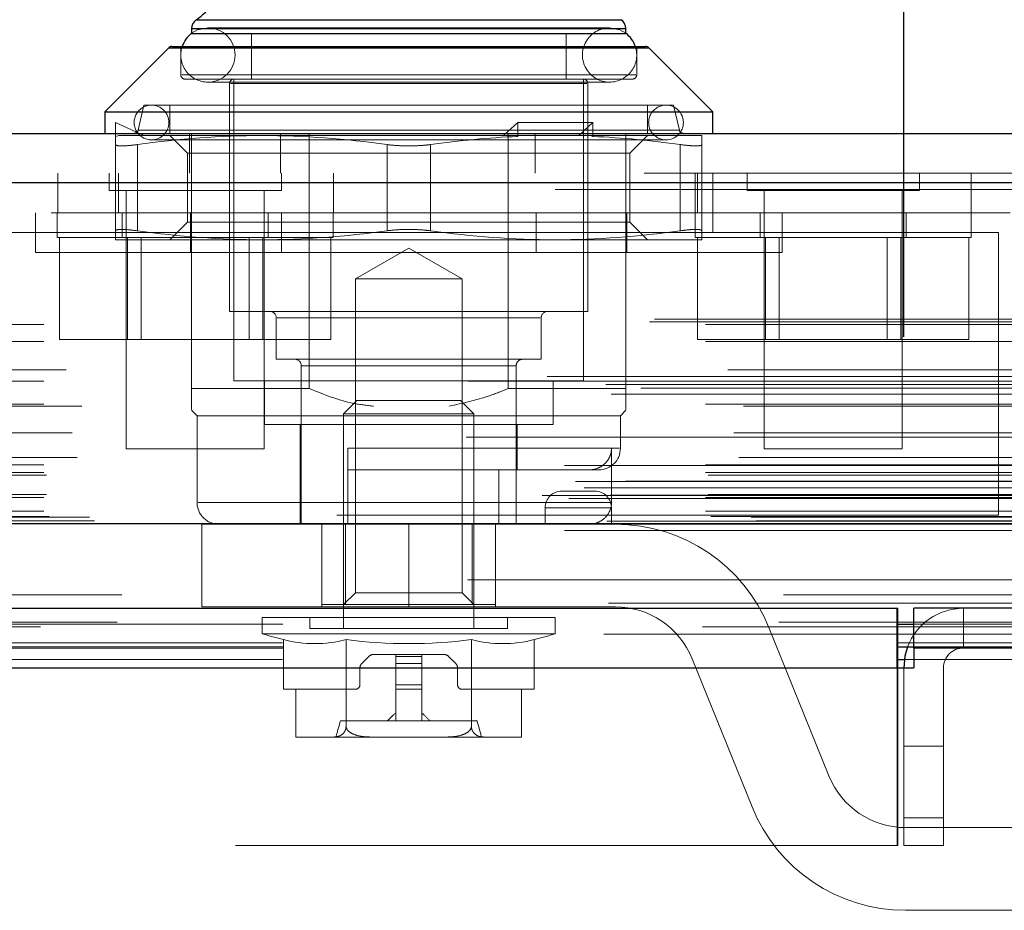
# Model space of a CAD drawing. Header units: inches. Extents: x 0.2 to 10.7, y 0.2 to 7.9.
# Tile 15 of 105: x 4.794 to 4.942, y 2.107 to 2.242. Entities that reach past the tile are written whole.
import ezdxf

# ---------------------------------------------------------------- set-up
doc = ezdxf.new("R2010")
doc.units = ezdxf.units.IN
doc.header["$MEASUREMENT"] = 0
doc.linetypes.add('HIDDEN', pattern=[0.07500000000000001, 0.05, -0.025])
doc.layers.add('DIMENSIONS', color=140, linetype='Continuous')
doc.styles.add('SLDTEXTSTYLE0', font='TXT', dxfattribs={"width": 0.7})
doc.dimstyles.new('SLDDIMSTYLE0', dxfattribs={"dimtxt": 0.0849609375, "dimasz": 0.13, "dimexe": 0, "dimexo": 0.0625, "dimgap": 0.021240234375, "dimtad": 0, "dimtih": 1, "dimtoh": 1, "dimlfac": 12, "dimrnd": 1e-09, "dimzin": 12, "dimdsep": 46, "dimtxsty": 'SLDTEXTSTYLE0', "dimsah": 1, "dimcen": 0.09, "dimadec": 0, "dimazin": 3, "dimtfac": 1, "dimtofl": 0, "dimtmove": 0, "dimatfit": 3, "dimfxl": 0, "dimfrac": 2, "dimtolj": 1, "dimtzin": 12, "dimarcsym": 0})

# ---------------------------------------------------------------- blocks, each defined once
blk = doc.blocks.new('_D_25')
at = {"layer": 'DIMENSIONS'}
for p, q in [((3.132390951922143, 2.194025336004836), (3.132390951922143, 2.571547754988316)), ((4.927224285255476, 2.194025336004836), (4.927224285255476, 2.571547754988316)), ((3.132390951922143, 2.446547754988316), (3.770464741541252, 2.446547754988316)), ((3.88559124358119, 2.446547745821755), (3.857061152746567, 2.446547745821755)), ((3.857061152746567, 2.446547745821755), (3.857061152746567, 2.311516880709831)), ((4.208739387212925, 2.446547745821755), (4.237269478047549, 2.446547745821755)), ((4.237269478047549, 2.446547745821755), (4.237269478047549, 2.311516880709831)), ((4.927224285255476, 2.446547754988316), (4.323865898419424, 2.446547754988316)), ((3.857061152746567, 2.311516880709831), (3.88559124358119, 2.311516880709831)), ((4.237269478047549, 2.311516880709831), (4.208739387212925, 2.311516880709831))]:
    blk.add_line(p, q, dxfattribs=at)
for points in [[(3.132390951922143, 2.446547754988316), (3.262390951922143, 2.426547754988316), (3.262390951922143, 2.466547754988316)], [(4.927224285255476, 2.446547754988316), (4.797224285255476, 2.466547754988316), (4.797224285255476, 2.426547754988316)]]:
    blk.add_solid(points, dxfattribs=at)
at = {"layer": 'DIMENSIONS', "char_height": 0.08333333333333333, "attachment_point": 1, "style": 'SLDTEXTSTYLE0'}
for s, insert in [('21.54', (3.885591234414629, 2.572990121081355)), ('547.1', (3.88559124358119, 2.418939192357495))]:
    blk.add_mtext(s, dxfattribs=dict(at, insert=insert))

msp = doc.modelspace()

# ---------------------------------------------------------------- linework, layer by layer
at = {"color": 7, "linetype": 'Continuous', "lineweight": 25}
for p, q in [((4.82030402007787, 2.241965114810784), (4.852409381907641, 2.241965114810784)), ((4.852409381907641, 2.241965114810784), (4.884514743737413, 2.241965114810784)), ((4.81960098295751, 2.240618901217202), (4.81960098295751, 2.239907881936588)), ((4.81960098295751, 2.240618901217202), (4.852409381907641, 2.240618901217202)), ((4.81960098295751, 2.239878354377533), (4.852409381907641, 2.239878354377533)), ((4.852409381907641, 2.240618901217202), (4.885217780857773, 2.240618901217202)), ((4.852409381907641, 2.239878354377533), (4.885217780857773, 2.239878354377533)), ((4.885217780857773, 2.239907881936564), (4.885217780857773, 2.240618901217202)), ((4.816127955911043, 2.237717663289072), (4.806477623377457, 2.228067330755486)), ((4.816127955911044, 2.237717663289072), (4.852409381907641, 2.237717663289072)), ((4.816591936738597, 2.237909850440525), (4.852409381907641, 2.237909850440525)), ((4.852409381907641, 2.237909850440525), (4.888226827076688, 2.237909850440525)), ((4.852409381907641, 2.237717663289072), (4.88869080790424, 2.237717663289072)), ((4.898341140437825, 2.228067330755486), (4.88869080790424, 2.237717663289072)), ((4.806477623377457, 2.228067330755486), (4.806477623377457, 2.224786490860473)), ((4.806477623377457, 2.228067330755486), (4.852409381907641, 2.228067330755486)), ((4.852409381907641, 2.228067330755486), (4.898341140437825, 2.228067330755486)), ((4.898341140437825, 2.224786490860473), (4.898341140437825, 2.228067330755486)), ((3.087971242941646, 2.224786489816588), (4.971603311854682, 2.224786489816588)), ((3.08502609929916, 2.21734932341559), (4.974548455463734, 2.217349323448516)), ((3.075941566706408, 2.16582837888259), (4.983632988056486, 2.16582837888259)), ((3.133383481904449, 2.15302533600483), (4.92623175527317, 2.15302533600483)), ((4.92623175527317, 2.144025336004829), (4.92623175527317, 2.15302533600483)), ((4.928724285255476, 2.147025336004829), (4.928724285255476, 2.15302533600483)), ((5.001731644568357, 2.15302533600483), (4.928724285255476, 2.15302533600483)), ((4.92623175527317, 2.150643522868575), (4.928724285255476, 2.150643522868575)), ((4.92623175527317, 2.147207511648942), (4.928724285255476, 2.147207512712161)), ((4.926307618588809, 2.144025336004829), (4.926307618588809, 2.147222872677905)), ((4.928731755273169, 2.147025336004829), (4.928724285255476, 2.147025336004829)), ((4.928731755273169, 2.147025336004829), (4.928731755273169, 2.144025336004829)), ((5.001734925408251, 2.147025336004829), (4.928731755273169, 2.147025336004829)), ((4.926307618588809, 2.145293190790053), (4.927314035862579, 2.145293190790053)), ((3.133383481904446, 2.144025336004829), (4.92623175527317, 2.144025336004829)), ((4.92623175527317, 2.144025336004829), (4.928731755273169, 2.144025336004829))]:
    msp.add_line(p, q, dxfattribs=at)
at = {"color": 7, "linetype": 'HIDDEN', "lineweight": 18}
for p, q in [((4.884514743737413, 2.241965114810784), (4.82030402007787, 2.241965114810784)), ((4.82034038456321, 2.241965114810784), (4.884478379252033, 2.241965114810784)), ((4.885217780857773, 2.240618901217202), (4.81960098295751, 2.240618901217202)), ((4.81960098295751, 2.239907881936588), (4.81960098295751, 2.239878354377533)), ((4.81963814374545, 2.240618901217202), (4.885180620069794, 2.240618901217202)), ((4.882757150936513, 2.240728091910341), (4.82206161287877, 2.240728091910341)), ((4.828623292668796, 2.239878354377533), (4.828623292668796, 2.232988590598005)), ((4.876195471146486, 2.232988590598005), (4.876195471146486, 2.239878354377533)), ((4.885217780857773, 2.239878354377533), (4.885217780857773, 2.239907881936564)), ((4.88869080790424, 2.237717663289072), (4.816127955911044, 2.237717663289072)), ((4.816164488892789, 2.237717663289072), (4.888654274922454, 2.237717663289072)), ((4.817960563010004, 2.237909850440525), (4.817960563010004, 2.233644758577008)), ((4.886858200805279, 2.233644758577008), (4.886858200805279, 2.237909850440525)), ((4.818107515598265, 2.233644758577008), (4.886711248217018, 2.233644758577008)), ((4.818107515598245, 2.233644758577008), (4.886711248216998, 2.233644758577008)), ((4.818616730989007, 2.232988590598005), (4.852409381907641, 2.232988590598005)), ((4.82206161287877, 2.232525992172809), (4.882757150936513, 2.232525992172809)), ((4.825342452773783, 2.232332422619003), (4.825342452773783, 2.197883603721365)), ((4.825490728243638, 2.232332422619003), (4.879328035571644, 2.232332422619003)), ((4.825490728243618, 2.232332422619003), (4.879328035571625, 2.232332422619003)), ((4.825998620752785, 2.232988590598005), (4.825998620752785, 2.187384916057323)), ((4.852409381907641, 2.232988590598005), (4.886202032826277, 2.232988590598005)), ((4.878820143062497, 2.187384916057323), (4.878820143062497, 2.232988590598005)), ((4.8794763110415, 2.197883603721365), (4.8794763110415, 2.232332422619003)), ((4.812383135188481, 2.22905158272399), (4.811515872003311, 2.225295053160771)), ((4.812383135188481, 2.22905158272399), (4.852409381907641, 2.22905158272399)), ((4.816320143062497, 2.22905158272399), (4.816320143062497, 2.224786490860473)), ((4.852409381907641, 2.22905158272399), (4.892435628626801, 2.22905158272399)), ((4.888498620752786, 2.224786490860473), (4.888498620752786, 2.22905158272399)), ((4.893302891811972, 2.225295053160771), (4.892435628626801, 2.22905158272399)), ((4.808118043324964, 2.226426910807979), (4.812382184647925, 2.224458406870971)), ((4.808118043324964, 2.224328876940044), (4.808118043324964, 2.226426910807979)), ((4.868872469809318, 2.226426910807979), (4.866740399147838, 2.224458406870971)), ((4.868872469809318, 2.224328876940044), (4.868872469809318, 2.226426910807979)), ((4.880237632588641, 2.226426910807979), (4.868872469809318, 2.226426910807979)), ((4.880237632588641, 2.226426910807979), (4.878105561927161, 2.224458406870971)), ((4.880237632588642, 2.224328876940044), (4.880237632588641, 2.226426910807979)), ((4.811552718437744, 2.225295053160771), (4.89326604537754, 2.225295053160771)), ((4.811552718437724, 2.225295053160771), (4.893266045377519, 2.225295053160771)), ((4.819301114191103, 2.218786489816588), (4.819301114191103, 2.224786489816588)), ((4.81960098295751, 2.186236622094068), (4.81960098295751, 2.224786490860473)), ((4.833009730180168, 2.218786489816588), (4.833009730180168, 2.224786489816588)), ((4.837374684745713, 2.186236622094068), (4.837374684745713, 2.224786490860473)), ((4.86744407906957, 2.186236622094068), (4.86744407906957, 2.224786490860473)), ((4.871509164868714, 2.218786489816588), (4.871509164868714, 2.224786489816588)), ((4.885217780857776, 2.218786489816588), (4.885217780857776, 2.224786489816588)), ((4.808118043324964, 2.224328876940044), (4.808606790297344, 2.224458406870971)), ((4.808118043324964, 2.223100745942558), (4.808118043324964, 2.210068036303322)), ((4.808606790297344, 2.224458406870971), (4.830263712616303, 2.224458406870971)), ((4.811398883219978, 2.223100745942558), (4.811398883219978, 2.210068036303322)), ((4.811398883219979, 2.223100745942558), (4.811398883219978, 2.210068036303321)), ((4.811398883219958, 2.223100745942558), (4.811398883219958, 2.210068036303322)), ((4.811398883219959, 2.223100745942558), (4.811398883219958, 2.210068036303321)), ((4.813531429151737, 2.223802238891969), (4.891287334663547, 2.223802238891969)), ((4.816320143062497, 2.224458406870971), (4.818984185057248, 2.221794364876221)), ((4.830263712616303, 2.224458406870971), (4.868628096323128, 2.224458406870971)), ((4.849128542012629, 2.223100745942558), (4.849128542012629, 2.210068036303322)), ((4.849128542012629, 2.223100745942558), (4.849128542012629, 2.210068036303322)), ((4.849128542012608, 2.223100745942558), (4.849128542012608, 2.210068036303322)), ((4.849128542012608, 2.223100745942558), (4.849128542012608, 2.210068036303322)), ((4.855690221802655, 2.223100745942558), (4.855690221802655, 2.210068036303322)), ((4.855690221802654, 2.223100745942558), (4.855690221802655, 2.210068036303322)), ((4.855690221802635, 2.223100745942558), (4.855690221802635, 2.210068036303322)), ((4.855690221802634, 2.223100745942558), (4.855690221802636, 2.210068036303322)), ((4.868872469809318, 2.224328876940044), (4.868628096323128, 2.224458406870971)), ((4.878105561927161, 2.224458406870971), (4.868628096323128, 2.224458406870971)), ((4.879993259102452, 2.224458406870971), (4.878105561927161, 2.224458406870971)), ((4.880237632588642, 2.224328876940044), (4.879993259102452, 2.224458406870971)), ((4.879993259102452, 2.224458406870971), (4.896700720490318, 2.224458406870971)), ((4.885834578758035, 2.221794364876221), (4.888498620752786, 2.224458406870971)), ((4.893419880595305, 2.223100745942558), (4.893419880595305, 2.210068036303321)), ((4.893419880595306, 2.223100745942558), (4.893419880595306, 2.210068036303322)), ((4.893419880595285, 2.223100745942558), (4.893419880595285, 2.210068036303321)), ((4.893419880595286, 2.223100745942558), (4.893419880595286, 2.210068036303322)), ((4.896700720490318, 2.223100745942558), (4.896700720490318, 2.210068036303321)), ((4.818984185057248, 2.22179436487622), (4.885834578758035, 2.22179436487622)), ((4.818984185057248, 2.22179436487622), (4.818984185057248, 2.211374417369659)), ((4.885834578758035, 2.211374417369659), (4.885834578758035, 2.22179436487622)), ((3.087971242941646, 2.218786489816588), (4.971603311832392, 2.218786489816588)), ((4.799356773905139, 2.218786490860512), (4.799356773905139, 2.212786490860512)), ((4.807113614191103, 2.218786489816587), (4.807113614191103, 2.216182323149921)), ((4.808551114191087, 2.218786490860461), (4.808551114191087, 2.212786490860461)), ((4.83315528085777, 2.216182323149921), (4.83315528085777, 2.218786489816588)), ((4.841023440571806, 2.212786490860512), (4.841023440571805, 2.218786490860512)), ((4.885217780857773, 2.186236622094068), (4.885217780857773, 2.218786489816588)), ((4.895717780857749, 2.218786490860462), (4.895717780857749, 2.212786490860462)), ((4.896051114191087, 2.212786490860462), (4.896051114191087, 2.218786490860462)), ((4.898356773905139, 2.209786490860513), (4.898356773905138, 2.218786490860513)), ((4.903530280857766, 2.218786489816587), (4.903530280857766, 2.216182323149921)), ((4.929571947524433, 2.216182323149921), (4.929571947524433, 2.218786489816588)), ((4.937384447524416, 2.212786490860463), (4.937384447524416, 2.218786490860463)), ((4.974548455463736, 2.21734932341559), (3.085026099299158, 2.217349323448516)), ((3.08502609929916, 2.216307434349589), (4.974548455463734, 2.216307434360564)), ((4.974548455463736, 2.216307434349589), (3.085026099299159, 2.216307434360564)), ((4.807113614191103, 2.216182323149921), (4.83315528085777, 2.216182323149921)), ((4.80971778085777, 2.216182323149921), (4.80971778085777, 2.177119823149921)), ((4.830551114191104, 2.177119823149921), (4.830551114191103, 2.216182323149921)), ((4.903530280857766, 2.216182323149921), (4.929571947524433, 2.216182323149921)), ((4.906134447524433, 2.216182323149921), (4.906134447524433, 2.177119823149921)), ((4.926967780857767, 2.177119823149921), (4.926967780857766, 2.216182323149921)), ((4.898356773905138, 2.212786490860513), (3.161273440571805, 2.212786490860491)), ((4.795992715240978, 2.212786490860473), (4.795992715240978, 2.206786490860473)), ((4.799301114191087, 2.212786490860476), (4.799301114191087, 2.209036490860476)), ((4.809092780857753, 2.212786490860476), (4.809092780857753, 2.209036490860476)), ((4.819451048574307, 2.206786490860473), (4.819451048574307, 2.212786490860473)), ((4.831176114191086, 2.209036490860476), (4.831176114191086, 2.212786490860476)), ((4.833159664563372, 2.206786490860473), (4.833159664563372, 2.212786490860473)), ((4.840967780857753, 2.209036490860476), (4.840967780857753, 2.212786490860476)), ((4.871659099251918, 2.206786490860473), (4.871659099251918, 2.212786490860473)), ((4.885367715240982, 2.206786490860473), (4.885367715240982, 2.212786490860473)), ((4.895717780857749, 2.212786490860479), (4.89571778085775, 2.209036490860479)), ((4.94330111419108, 2.212786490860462), (4.898356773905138, 2.212786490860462)), ((4.905509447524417, 2.212786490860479), (4.905509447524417, 2.209036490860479)), ((4.908826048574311, 2.206786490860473), (4.908826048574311, 2.212786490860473)), ((4.92759278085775, 2.209036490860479), (4.92759278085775, 2.212786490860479)), ((4.937384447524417, 2.209036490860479), (4.937384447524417, 2.212786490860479)), ((4.818984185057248, 2.211374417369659), (4.816320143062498, 2.208710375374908)), ((4.818984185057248, 2.211374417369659), (4.885834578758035, 2.211374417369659)), ((4.888498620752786, 2.208710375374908), (4.885834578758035, 2.211374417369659)), ((3.161273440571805, 2.209786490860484), (4.898356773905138, 2.209786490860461)), ((3.161273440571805, 2.209786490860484), (4.898356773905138, 2.209786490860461)), ((4.898356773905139, 2.209786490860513), (3.161273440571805, 2.209786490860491)), ((4.898356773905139, 2.209786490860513), (3.161273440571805, 2.209786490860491)), ((4.941523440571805, 2.209786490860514), (4.898356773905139, 2.209786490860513)), ((4.941523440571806, 2.167119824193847), (4.941523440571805, 2.209786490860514)), ((4.799301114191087, 2.209036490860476), (4.840967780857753, 2.209036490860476)), ((4.799638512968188, 2.209036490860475), (4.799638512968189, 2.193619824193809)), ((4.808118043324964, 2.208710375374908), (4.830263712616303, 2.208710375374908)), ((4.809886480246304, 2.209036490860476), (4.809886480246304, 2.193619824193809)), ((4.81197194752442, 2.209036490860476), (4.81197194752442, 2.193619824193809)), ((4.82829694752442, 2.193619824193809), (4.82829694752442, 2.209036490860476)), ((4.830263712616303, 2.208710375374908), (4.874555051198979, 2.208710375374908)), ((4.830382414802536, 2.209036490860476), (4.830382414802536, 2.193619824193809)), ((4.840630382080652, 2.209036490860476), (4.840630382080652, 2.193619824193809)), ((4.874555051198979, 2.208710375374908), (4.896700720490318, 2.208710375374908)), ((4.895717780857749, 2.209036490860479), (4.937384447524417, 2.209036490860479)), ((4.896055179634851, 2.209036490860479), (4.896055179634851, 2.193619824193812)), ((4.906303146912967, 2.209036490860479), (4.906303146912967, 2.193619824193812)), ((4.908388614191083, 2.209036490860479), (4.908388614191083, 2.193619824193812)), ((4.924713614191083, 2.193619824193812), (4.924713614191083, 2.209036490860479)), ((4.926799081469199, 2.209036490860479), (4.926799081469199, 2.193619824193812)), ((4.937047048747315, 2.209036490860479), (4.937047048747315, 2.193619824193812)), ((4.852409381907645, 2.206786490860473), (4.795992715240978, 2.206786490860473)), ((4.852409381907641, 2.207458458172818), (4.844343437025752, 2.20280158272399)), ((4.860475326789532, 2.20280158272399), (4.852409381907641, 2.207458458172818)), ((4.908826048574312, 2.206786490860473), (4.852409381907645, 2.206786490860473)), ((4.844343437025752, 2.20280158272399), (4.852409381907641, 2.20280158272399)), ((4.844343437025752, 2.20280158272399), (4.844343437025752, 2.155368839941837)), ((4.852409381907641, 2.20280158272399), (4.860475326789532, 2.20280158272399)), ((4.860475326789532, 2.155368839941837), (4.860475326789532, 2.20280158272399)), ((4.825342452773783, 2.197883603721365), (4.852409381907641, 2.197883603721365)), ((4.852409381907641, 2.197883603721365), (4.8794763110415, 2.197883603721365)), ((3.088802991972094, 2.196298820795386), (4.970771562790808, 2.19629882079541)), ((3.089533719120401, 2.196731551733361), (4.970040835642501, 2.196731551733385)), ((4.832396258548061, 2.196899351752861), (4.832396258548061, 2.190665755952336)), ((4.832542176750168, 2.196899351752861), (4.872276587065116, 2.196899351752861)), ((4.832542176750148, 2.196899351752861), (4.872276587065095, 2.196899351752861)), ((4.872422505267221, 2.190665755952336), (4.872422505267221, 2.196899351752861)), ((3.097250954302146, 2.195898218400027), (4.962323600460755, 2.195898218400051)), ((3.097250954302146, 2.195898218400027), (4.962323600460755, 2.195898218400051)), ((3.097250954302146, 2.193365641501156), (4.962323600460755, 2.19336564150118)), ((4.799638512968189, 2.193619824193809), (4.809886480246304, 2.193619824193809)), ((4.809886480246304, 2.193619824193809), (4.830382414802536, 2.193619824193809)), ((4.830382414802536, 2.193619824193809), (4.840630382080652, 2.193619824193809)), ((4.896055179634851, 2.193619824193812), (4.906303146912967, 2.193619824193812)), ((4.906303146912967, 2.193619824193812), (4.926799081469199, 2.193619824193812)), ((4.926799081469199, 2.193619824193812), (4.937047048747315, 2.193619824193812)), ((4.832396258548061, 2.190665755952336), (4.852409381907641, 2.190665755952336)), ((4.852409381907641, 2.190665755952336), (4.872422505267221, 2.190665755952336)), ((3.100616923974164, 2.189057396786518), (4.95895763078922, 2.189057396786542)), ((4.836169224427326, 2.189681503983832), (4.836169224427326, 2.165731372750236)), ((4.836207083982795, 2.189681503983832), (4.868611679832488, 2.189681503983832)), ((4.836207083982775, 2.189681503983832), (4.868611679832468, 2.189681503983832)), ((4.868649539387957, 2.165731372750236), (4.868649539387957, 2.189681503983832)), ((4.973340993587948, 2.188034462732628), (3.086246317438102, 2.188034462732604)), ((3.097250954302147, 2.18733079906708), (4.962323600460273, 2.187330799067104)), ((4.961391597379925, 2.187337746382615), (3.098180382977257, 2.18733774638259)), ((4.825998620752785, 2.187384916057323), (4.852409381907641, 2.187384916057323)), ((4.830591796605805, 2.187384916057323), (4.830591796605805, 2.180823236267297)), ((4.852409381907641, 2.187384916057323), (4.878820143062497, 2.187384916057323)), ((4.874226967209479, 2.180823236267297), (4.874226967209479, 2.187384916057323)), ((3.082198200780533, 2.186866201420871), (4.977376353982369, 2.186866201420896)), ((3.087500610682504, 2.186281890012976), (4.972073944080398, 2.186281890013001)), ((4.81960098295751, 2.186236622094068), (4.837374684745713, 2.186236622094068)), ((4.86744407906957, 2.186236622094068), (4.885217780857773, 2.186236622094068)), ((3.08297951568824, 2.185407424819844), (4.97658776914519, 2.185407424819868)), ((4.844579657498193, 2.184432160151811), (4.842566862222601, 2.182419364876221)), ((4.844579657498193, 2.184432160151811), (4.852409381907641, 2.184432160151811)), ((4.852409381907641, 2.184432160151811), (4.860239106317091, 2.184432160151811)), ((4.862251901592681, 2.182419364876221), (4.860239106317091, 2.184432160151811)), ((3.097250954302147, 2.183885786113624), (4.962323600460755, 2.183885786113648)), ((3.103015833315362, 2.183567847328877), (4.956550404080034, 2.183567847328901)), ((4.81960098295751, 2.182955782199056), (4.820421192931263, 2.182135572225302)), ((4.88439757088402, 2.182135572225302), (4.885217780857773, 2.182955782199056)), ((4.820421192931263, 2.182135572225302), (4.852409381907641, 2.182135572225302)), ((4.820421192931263, 2.182135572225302), (4.820421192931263, 2.16901221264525)), ((4.842566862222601, 2.182419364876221), (4.852409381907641, 2.182419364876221)), ((4.842566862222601, 2.182419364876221), (4.842566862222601, 2.149983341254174)), ((4.852409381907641, 2.182419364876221), (4.862251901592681, 2.182419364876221)), ((4.852409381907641, 2.182135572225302), (4.88439757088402, 2.182135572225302)), ((4.862251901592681, 2.149983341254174), (4.862251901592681, 2.182419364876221)), ((4.88439757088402, 2.177214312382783), (4.88439757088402, 2.182135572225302)), ((4.830591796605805, 2.180823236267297), (4.852409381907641, 2.180823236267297)), ((4.836005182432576, 2.180823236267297), (4.836005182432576, 2.165731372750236)), ((4.852409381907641, 2.180823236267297), (4.874226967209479, 2.180823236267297)), ((4.868813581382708, 2.173933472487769), (4.868813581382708, 2.180823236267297)), ((4.961084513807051, 2.178886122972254), (3.098489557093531, 2.17888612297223)), ((3.101546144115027, 2.179561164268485), (4.958028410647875, 2.179561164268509)), ((3.101546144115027, 2.179561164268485), (4.958028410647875, 2.179561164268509)), ((4.80971778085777, 2.177119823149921), (4.830551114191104, 2.177119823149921)), ((4.843223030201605, 2.177214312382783), (4.884251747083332, 2.177214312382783)), ((4.843223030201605, 2.16901221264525), (4.843223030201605, 2.177214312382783)), ((4.843223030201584, 2.177214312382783), (4.884251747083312, 2.177214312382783)), ((4.883050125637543, 2.16901221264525), (4.883050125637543, 2.177214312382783)), ((4.906134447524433, 2.177119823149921), (4.926967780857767, 2.177119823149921)), ((3.102278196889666, 2.1758255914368), (4.957292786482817, 2.175825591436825)), ((4.975953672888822, 2.174592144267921), (3.083611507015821, 2.174592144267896)), ((3.097250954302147, 2.174715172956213), (4.962323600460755, 2.174715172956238)), ((3.097250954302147, 2.173542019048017), (4.962323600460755, 2.173542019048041)), ((3.097250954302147, 2.173542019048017), (4.962323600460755, 2.173542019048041)), ((3.097667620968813, 2.17312535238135), (4.961906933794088, 2.173125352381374)), ((4.843223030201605, 2.173933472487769), (4.881116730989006, 2.173933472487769)), ((4.866000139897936, 2.165731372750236), (4.866000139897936, 2.173933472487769)), ((3.07763451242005, 2.172191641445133), (4.981940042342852, 2.172191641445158)), ((3.07890193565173, 2.171242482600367), (4.980619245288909, 2.171242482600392)), ((3.085181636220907, 2.172222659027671), (4.974392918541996, 2.172222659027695)), ((3.072565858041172, 2.170053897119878), (4.98700869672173, 2.170053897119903)), ((3.072565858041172, 2.170053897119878), (4.98700869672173, 2.170053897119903)), ((3.07661164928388, 2.169628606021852), (4.982962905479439, 2.169628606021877)), ((4.982873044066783, 2.170138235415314), (3.076701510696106, 2.170138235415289)), ((3.097250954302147, 2.169792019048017), (4.962323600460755, 2.169792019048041)), ((3.097250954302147, 2.169792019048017), (4.962323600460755, 2.169792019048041)), ((3.097667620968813, 2.170208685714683), (4.961906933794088, 2.170208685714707)), ((4.880532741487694, 2.170731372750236), (4.875532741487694, 2.170731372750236)), ((4.883050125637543, 2.16901221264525), (4.820571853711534, 2.16901221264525)), ((4.883050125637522, 2.16901221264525), (4.820571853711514, 2.16901221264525)), ((4.873032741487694, 2.168231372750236), (4.873032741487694, 2.165731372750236)), ((4.883032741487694, 2.168231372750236), (4.873032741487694, 2.168231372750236)), ((4.873032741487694, 2.168231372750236), (4.883032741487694, 2.168231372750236)), ((4.883032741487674, 2.168231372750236), (4.873032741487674, 2.168231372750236)), ((4.873032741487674, 2.168231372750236), (4.883032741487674, 2.168231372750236)), ((4.883032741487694, 2.168231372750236), (4.883032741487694, 2.165731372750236)), ((3.097250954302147, 2.16771839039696), (4.962323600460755, 2.167718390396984)), ((3.097250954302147, 2.16771839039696), (4.962323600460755, 2.167718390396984)), ((3.098084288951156, 2.16687535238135), (4.961490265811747, 2.166875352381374)), ((3.098084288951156, 2.16687535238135), (4.961490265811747, 2.166875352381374)), ((3.104164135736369, 2.166804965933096), (4.955410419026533, 2.16680496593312)), ((3.104164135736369, 2.166804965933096), (4.955410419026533, 2.16680496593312)), ((4.941523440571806, 2.167119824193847), (3.11810677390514, 2.167119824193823)), ((3.081384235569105, 2.165752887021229), (4.978190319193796, 2.165752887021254)), ((3.081593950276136, 2.165726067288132), (4.977980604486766, 2.165726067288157)), ((3.082347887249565, 2.16620440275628), (4.977226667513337, 2.166204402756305)), ((3.082347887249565, 2.16620440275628), (4.977226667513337, 2.166204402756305)), ((3.104937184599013, 2.166257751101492), (4.954637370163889, 2.166257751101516)), ((3.104937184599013, 2.166257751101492), (4.954637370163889, 2.166257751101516)), ((4.821157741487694, 2.165731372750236), (4.852407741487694, 2.165731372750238)), ((4.821157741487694, 2.165731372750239), (4.821157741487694, 2.153231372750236)), ((4.839282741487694, 2.165731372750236), (4.839282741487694, 2.153231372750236)), ((4.839286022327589, 2.153592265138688), (4.839286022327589, 2.165731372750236)), ((4.842842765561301, 2.153592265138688), (4.842842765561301, 2.165731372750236)), ((4.852407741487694, 2.165731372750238), (4.852407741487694, 2.153231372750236)), ((4.852407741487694, 2.165731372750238), (4.883657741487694, 2.165731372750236)), ((4.852407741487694, 2.165731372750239), (4.852407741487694, 2.153231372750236)), ((4.852407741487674, 2.165731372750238), (4.852407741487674, 2.153231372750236)), ((4.852407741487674, 2.165731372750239), (4.852407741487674, 2.153231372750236)), ((4.861975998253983, 2.153592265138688), (4.861975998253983, 2.165731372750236)), ((4.865532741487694, 2.165731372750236), (4.865532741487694, 2.153231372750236)), ((3.075941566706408, 2.164786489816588), (4.983632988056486, 2.164786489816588)), ((3.109027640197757, 2.155065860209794), (4.950546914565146, 2.155065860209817)), ((4.844343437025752, 2.155368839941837), (4.842566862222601, 2.153592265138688)), ((4.844343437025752, 2.155368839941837), (4.860475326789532, 2.155368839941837)), ((4.862251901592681, 2.153592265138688), (4.860475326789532, 2.155368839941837)), ((4.821157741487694, 2.153231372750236), (4.852407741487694, 2.153231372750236)), ((4.839286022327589, 2.153592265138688), (4.842842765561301, 2.153592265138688)), ((4.842842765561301, 2.153592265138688), (4.861975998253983, 2.153592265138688)), ((4.883657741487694, 2.153231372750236), (4.852407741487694, 2.153231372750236)), ((4.861975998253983, 2.153592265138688), (4.865532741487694, 2.153592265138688)), ((4.830263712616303, 2.15162376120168), (4.852409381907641, 2.15162376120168)), ((4.830263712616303, 2.15162376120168), (4.830263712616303, 2.149181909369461)), ((4.837481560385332, 2.15162376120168), (4.837481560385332, 2.149983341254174)), ((4.852409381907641, 2.15162376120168), (4.87455505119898, 2.15162376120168)), ((4.867337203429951, 2.149983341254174), (4.867337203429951, 2.15162376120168)), ((4.87455505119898, 2.149181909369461), (4.87455505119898, 2.15162376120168)), ((4.92623175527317, 2.15302533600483), (4.926307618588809, 2.15302533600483)), ((4.926307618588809, 2.147222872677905), (4.926307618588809, 2.15302533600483)), ((4.936224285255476, 2.147025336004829), (4.936224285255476, 2.15302533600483)), ((3.096782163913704, 2.150215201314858), (4.962778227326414, 2.150215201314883)), ((3.108317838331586, 2.15093896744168), (4.951253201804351, 2.150938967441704)), ((3.133383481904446, 2.150643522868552), (4.92623175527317, 2.150643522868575)), ((4.928724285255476, 2.150643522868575), (4.996145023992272, 2.150643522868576)), ((4.830263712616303, 2.149181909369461), (4.852409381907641, 2.149181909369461)), ((4.837481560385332, 2.149983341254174), (4.852409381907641, 2.149983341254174)), ((4.852409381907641, 2.149983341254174), (4.867337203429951, 2.149983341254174)), ((4.852409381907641, 2.149181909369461), (4.87455505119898, 2.149181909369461)), ((4.906834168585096, 2.150104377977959), (4.915890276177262, 2.127711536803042)), ((3.13330761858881, 2.147828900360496), (4.926307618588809, 2.147828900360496)), ((4.833467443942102, 2.148292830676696), (4.833467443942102, 2.140796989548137)), ((4.842938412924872, 2.148292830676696), (4.842938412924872, 2.135156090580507)), ((4.861880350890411, 2.148292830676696), (4.861880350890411, 2.135156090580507)), ((4.87135131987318, 2.148292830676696), (4.87135131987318, 2.140796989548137)), ((4.926307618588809, 2.147828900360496), (4.998659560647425, 2.147828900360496)), ((4.928724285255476, 2.147207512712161), (4.995970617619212, 2.147207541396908)), ((3.133383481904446, 2.147025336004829), (4.92623175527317, 2.147025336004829)), ((4.84637963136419, 2.145758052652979), (4.84531577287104, 2.14469419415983)), ((4.850440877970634, 2.146046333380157), (4.847075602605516, 2.146046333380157)), ((4.850440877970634, 2.146046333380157), (4.85437788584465, 2.146046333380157)), ((4.850440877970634, 2.146046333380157), (4.850440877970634, 2.145758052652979)), ((4.850440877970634, 2.145758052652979), (4.850440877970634, 2.14469419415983)), ((4.850440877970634, 2.145758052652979), (4.85437788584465, 2.145758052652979)), ((4.850440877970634, 2.145758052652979), (4.85437788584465, 2.145758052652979)), ((4.850440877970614, 2.145758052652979), (4.85437788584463, 2.145758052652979)), ((4.850440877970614, 2.145758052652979), (4.85437788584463, 2.145758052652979)), ((4.85437788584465, 2.146046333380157), (4.85437788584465, 2.145758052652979)), ((4.857743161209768, 2.146046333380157), (4.85437788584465, 2.146046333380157)), ((4.85437788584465, 2.145758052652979), (4.85437788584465, 2.14469419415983)), ((4.859502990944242, 2.14469419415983), (4.858439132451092, 2.145758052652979)), ((4.92623175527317, 2.147025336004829), (4.926307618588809, 2.147025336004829)), ((3.13330761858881, 2.145293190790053), (4.926307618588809, 2.145293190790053)), ((4.850440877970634, 2.14469419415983), (4.850440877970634, 2.143998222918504)), ((4.850440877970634, 2.14469419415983), (4.85437788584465, 2.14469419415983)), ((4.850440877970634, 2.14469419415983), (4.85437788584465, 2.14469419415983)), ((4.850440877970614, 2.14469419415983), (4.85437788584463, 2.14469419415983)), ((4.850440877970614, 2.14469419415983), (4.85437788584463, 2.14469419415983)), ((4.85437788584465, 2.14469419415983), (4.85437788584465, 2.143998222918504)), ((4.90430206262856, 2.123025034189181), (4.895245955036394, 2.145417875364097)), ((4.927314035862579, 2.145293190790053), (4.998659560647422, 2.145293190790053)), ((3.133383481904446, 2.144025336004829), (4.92623175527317, 2.144025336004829)), ((3.133383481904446, 2.144025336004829), (4.92623175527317, 2.144025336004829)), ((3.133383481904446, 2.144025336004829), (4.92623175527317, 2.144025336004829)), ((3.133383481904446, 2.144025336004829), (4.92623175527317, 2.144025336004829)), ((3.133383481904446, 2.144025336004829), (4.92623175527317, 2.144025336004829)), ((4.845027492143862, 2.143998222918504), (4.845027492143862, 2.141453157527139)), ((4.850440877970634, 2.143998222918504), (4.850440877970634, 2.141453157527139)), ((4.850440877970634, 2.143998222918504), (4.85437788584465, 2.143998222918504)), ((4.850440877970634, 2.143998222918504), (4.85437788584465, 2.143998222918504)), ((4.850440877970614, 2.143998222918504), (4.85437788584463, 2.143998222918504)), ((4.850440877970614, 2.143998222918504), (4.85437788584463, 2.143998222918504)), ((4.85437788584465, 2.143998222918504), (4.85437788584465, 2.141453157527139)), ((4.859791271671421, 2.141453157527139), (4.859791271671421, 2.143998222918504)), ((4.92623175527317, 2.117192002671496), (4.92623175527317, 2.144025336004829)), ((4.926307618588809, 2.117192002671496), (4.926307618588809, 2.144025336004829)), ((4.927224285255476, 2.144025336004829), (4.927224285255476, 2.117192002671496)), ((4.933224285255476, 2.117192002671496), (4.933224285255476, 2.144025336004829)), ((4.850440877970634, 2.141453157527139), (4.85437788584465, 2.141453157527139)), ((4.850440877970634, 2.141453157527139), (4.850440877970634, 2.140796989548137)), ((4.850440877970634, 2.141453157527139), (4.85437788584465, 2.141453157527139)), ((4.850440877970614, 2.141453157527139), (4.85437788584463, 2.141453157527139)), ((4.850440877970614, 2.141453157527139), (4.85437788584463, 2.141453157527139)), ((4.85437788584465, 2.141453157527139), (4.85437788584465, 2.140796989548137)), ((4.835361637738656, 2.140796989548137), (4.833467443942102, 2.140796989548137)), ((4.835361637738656, 2.133580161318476), (4.835361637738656, 2.140796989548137)), ((4.844371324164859, 2.140796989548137), (4.835361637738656, 2.140796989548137)), ((4.850440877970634, 2.140796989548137), (4.850440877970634, 2.136039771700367)), ((4.850440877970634, 2.140796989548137), (4.85437788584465, 2.140796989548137)), ((4.85437788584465, 2.140796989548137), (4.85437788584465, 2.136039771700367)), ((4.869457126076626, 2.140796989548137), (4.860447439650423, 2.140796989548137)), ((4.869457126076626, 2.140796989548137), (4.869457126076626, 2.133580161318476)), ((4.87135131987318, 2.140796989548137), (4.869457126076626, 2.140796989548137)), ((4.842091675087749, 2.136039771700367), (4.862727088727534, 2.136039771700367)), ((4.835420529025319, 2.133579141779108), (4.835451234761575, 2.133579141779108)), ((4.835420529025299, 2.133579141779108), (4.835451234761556, 2.133579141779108)), ((4.835451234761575, 2.133579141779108), (4.8409546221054, 2.133579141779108)), ((4.8409546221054, 2.133579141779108), (4.846905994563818, 2.133579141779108)), ((4.846905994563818, 2.133579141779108), (4.857912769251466, 2.133579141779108)), ((4.857912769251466, 2.133579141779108), (4.863864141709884, 2.133579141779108)), ((4.863864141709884, 2.133579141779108), (4.869367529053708, 2.133579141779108)), ((4.869367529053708, 2.133579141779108), (4.869398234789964, 2.133579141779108)), ((4.869367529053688, 2.133579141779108), (4.869398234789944, 2.133579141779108)), ((4.927224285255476, 2.132192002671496), (4.933224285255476, 2.132192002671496)), ((4.933224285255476, 2.121358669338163), (4.927224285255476, 2.121358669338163)), ((4.927224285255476, 2.121358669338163), (4.933224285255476, 2.121358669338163)), ((4.933224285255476, 2.121358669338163), (4.927224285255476, 2.121358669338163)), ((4.927224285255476, 2.121358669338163), (4.933224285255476, 2.121358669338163)), ((4.927478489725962, 2.119898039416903), (4.975741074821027, 2.119898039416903)), ((4.92623175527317, 2.117192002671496), (3.133383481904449, 2.117192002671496)), ((4.926307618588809, 2.117192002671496), (4.92623175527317, 2.117192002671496)), ((4.927224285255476, 2.117192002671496), (4.933224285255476, 2.117192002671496)), ((4.975741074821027, 2.107398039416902), (4.927478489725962, 2.107398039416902))]:
    msp.add_line(p, q, dxfattribs=at)
at = {"color": 7, "linetype": 'HIDDEN', "lineweight": 18, "flags": 128}
for points in [[(4.82206161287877, 2.240728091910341), (4.820492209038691, 2.240415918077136), (4.81960098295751, 2.239907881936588)], [(4.885217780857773, 2.239907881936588), (4.884326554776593, 2.240415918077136), (4.882757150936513, 2.240728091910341)], [(4.970039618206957, 2.157334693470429), (4.045068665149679, 2.157335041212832), (3.089538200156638, 2.157334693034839)], [(4.961270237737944, 2.157352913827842), (4.04506866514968, 2.157353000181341), (3.098300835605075, 2.157352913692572)], [(4.982573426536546, 2.153794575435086), (3.989609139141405, 2.153794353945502), (3.07699468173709, 2.153794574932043)], [(4.982580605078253, 2.153794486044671), (4.107991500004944, 2.153791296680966), (3.076995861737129, 2.15379450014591)], [(3.108322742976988, 2.150939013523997), (4.014495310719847, 2.150939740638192), (4.951278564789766, 2.150939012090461)], [(3.081877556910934, 2.149098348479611), (4.014478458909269, 2.149097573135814), (4.977712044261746, 2.14909834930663)], [(3.133383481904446, 2.147207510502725), (4.014478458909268, 2.147207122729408), (4.92623175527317, 2.147207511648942)]]:
    msp.add_lwpolyline(points, dxfattribs=at)
at = {"color": 7, "linetype": 'Continuous', "lineweight": 25, "flags": 128}
msp.add_lwpolyline([(4.927806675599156, 2.147210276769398), (4.927397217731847, 2.145781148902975), (4.927224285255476, 2.144025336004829)], dxfattribs=at)
at = {"color": 7, "linetype": 'Continuous', "lineweight": 25}
for centre, radius, start, end in [((4.814679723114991, 2.250042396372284), 0.009842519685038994, 304.8499045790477, 346.5458794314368), ((4.821241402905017, 2.240618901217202), 0.001640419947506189, 124.8499045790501, 180), ((4.883577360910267, 2.240618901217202), 0.001640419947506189, 0, 55.15009542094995), ((4.82206161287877, 2.236627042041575), 0.004101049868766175, 126.8698976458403, 161.7719472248), ((4.882757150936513, 2.236627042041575), 0.00410104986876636, 18.22805277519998, 53.13010235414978), ((4.816591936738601, 2.237253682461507), 0.0006561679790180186, 90.00000000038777, 134.9999999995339), ((4.888226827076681, 2.237253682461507), 0.0006561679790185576, 45.00000000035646, 89.99999999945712)]:
    msp.add_arc(centre, radius, start, end, dxfattribs=at)
at = {"color": 7, "linetype": 'HIDDEN', "lineweight": 18}
for centre, radius, start, end in [((4.82206161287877, 2.236627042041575), 0.00410104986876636, 270.0000000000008, 90), ((4.882757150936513, 2.236627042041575), 0.00410104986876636, 90, 270.0000000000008), ((4.82206161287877, 2.236627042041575), 0.00410104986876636, 161.7719472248, 270.0000000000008), ((4.882757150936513, 2.236627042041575), 0.00410104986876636, 270.0000000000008, 18.22805277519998), ((4.81861673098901, 2.233644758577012), 0.0006561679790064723, 180.000000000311, 269.9999999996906), ((4.886202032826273, 2.233644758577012), 0.0006561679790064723, 270.000000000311, 359.9999999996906), ((4.825998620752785, 2.232332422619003), 0.0006561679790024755, 90, 180), ((4.878820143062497, 2.232332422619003), 0.0006561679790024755, 0, 90), ((4.813531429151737, 2.226426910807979), 0.002624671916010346, 90, 270.0000000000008), ((4.813531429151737, 2.226426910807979), 0.002624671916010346, 270.0000000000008, 90), ((4.891287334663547, 2.226426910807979), 0.002624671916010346, 90, 270.0000000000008), ((4.891287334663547, 2.226426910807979), 0.002624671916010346, 270.0000000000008, 90), ((4.810876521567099, 2.225442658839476), 0.0006561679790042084, 270.0000000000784, 346.9999999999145), ((4.893942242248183, 2.225442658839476), 0.0006561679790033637, 193.0000000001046, 269.9999999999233), ((4.831412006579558, 2.196899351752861), 0.0009842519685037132, 0, 90), ((4.873406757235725, 2.196899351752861), 0.0009842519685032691, 90, 180), ((4.835184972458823, 2.189681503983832), 0.0009842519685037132, 0, 90), ((4.86963379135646, 2.189681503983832), 0.0009842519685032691, 89.99999999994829, 180), ((4.881116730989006, 2.177214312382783), 0.003280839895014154, 270.0000000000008, 0), ((4.875532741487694, 2.168231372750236), 0.002500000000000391, 90, 180), ((4.880532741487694, 2.168231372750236), 0.002500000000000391, 0, 90), ((4.823702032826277, 2.16901221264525), 0.00328083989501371, 180, 270.0000000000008), ((4.883657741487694, 2.140731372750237), 0.02500000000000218, 22.01938135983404, 90), ((4.883657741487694, 2.140731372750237), 0.0125000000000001, 22.01938135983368, 90), ((4.936224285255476, 2.144025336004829), 0.009000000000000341, 90, 159.27504088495), ((4.852409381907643, 2.222765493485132), 0.07684383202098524, 253.2503397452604, 255.7295548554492), ((4.852409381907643, 2.222765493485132), 0.07684383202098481, 284.2704451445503, 286.7496602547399), ((4.838202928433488, 2.166723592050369), 0.01902939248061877, 255.590465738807, 284.409534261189), ((4.852409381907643, 2.222765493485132), 0.07507247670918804, 262.7523851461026, 277.2476148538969), ((4.866615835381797, 2.166723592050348), 0.01902939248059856, 255.5904657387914, 284.4095342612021), ((4.847075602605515, 2.145062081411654), 0.0009842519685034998, 89.99999999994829, 135), ((4.857743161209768, 2.145062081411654), 0.0009842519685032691, 45.00000000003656, 90), ((4.936224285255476, 2.144025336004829), 0.003000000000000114, 90, 180), ((4.846011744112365, 2.143998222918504), 0.0009842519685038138, 134.9999999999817, 180), ((4.858807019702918, 2.143998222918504), 0.0009842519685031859, 0, 45.00000000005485), ((4.844371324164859, 2.141453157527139), 0.0006561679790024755, 270.0000000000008, 0), ((4.860447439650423, 2.141453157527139), 0.0006561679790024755, 180, 270.0000000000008), ((6.538611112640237, 1.6613509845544), 1.761677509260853, 164.3682972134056, 164.4513821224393), ((3.166205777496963, 1.661350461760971), 1.761679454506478, 15.54861792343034, 15.63170274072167), ((4.835450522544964, 2.137453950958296), 0.003874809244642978, 268.6855685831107, 270.0105313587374), ((4.835420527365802, 2.135280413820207), 0.001701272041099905, 268.0163070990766, 270.0000558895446), ((4.835450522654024, 2.137453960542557), 0.003874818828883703, 268.6855702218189, 270.0105297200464), ((4.86936824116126, 2.137453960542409), 0.003874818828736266, 269.9894702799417, 271.3144297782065), ((4.86936824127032, 2.137453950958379), 0.003874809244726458, 269.9894686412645, 271.3144314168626), ((4.86939823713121, 2.135280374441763), 0.001701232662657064, 269.999921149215, 271.9837158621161), ((4.927478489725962, 2.132398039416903), 0.01250000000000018, 202.0193813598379, 270.0000000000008), ((4.927478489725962, 2.132398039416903), 0.02500000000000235, 202.0193813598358, 270.0000000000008)]:
    msp.add_arc(centre, radius, start, end, dxfattribs=at)
for points in [[(4.808118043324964, 2.223100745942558), (4.808118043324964, 2.223698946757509), (4.808118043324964, 2.224128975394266), (4.808118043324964, 2.224328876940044)], [(4.830263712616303, 2.224458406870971), (4.823951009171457, 2.224458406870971), (4.817665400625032, 2.223956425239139), (4.811398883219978, 2.223100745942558)], [(4.849128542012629, 2.223100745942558), (4.842862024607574, 2.223956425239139), (4.836576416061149, 2.224458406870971), (4.830263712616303, 2.224458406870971)], [(4.868872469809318, 2.224328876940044), (4.864463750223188, 2.224128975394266), (4.860071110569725, 2.223698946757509), (4.855690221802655, 2.223100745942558)], [(4.893419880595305, 2.223100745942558), (4.889038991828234, 2.223698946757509), (4.884646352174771, 2.224128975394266), (4.880237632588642, 2.224328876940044)], [(4.896700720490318, 2.224458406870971), (4.896700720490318, 2.224458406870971), (4.896700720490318, 2.223956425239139), (4.896700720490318, 2.223100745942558)], [(4.808118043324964, 2.208710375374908), (4.808118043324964, 2.208710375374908), (4.808118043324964, 2.209212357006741), (4.808118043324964, 2.210068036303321)], [(4.830263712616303, 2.208710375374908), (4.823951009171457, 2.208710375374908), (4.817665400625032, 2.209212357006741), (4.811398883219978, 2.210068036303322)], [(4.849128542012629, 2.210068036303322), (4.842862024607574, 2.209212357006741), (4.836576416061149, 2.208710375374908), (4.830263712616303, 2.208710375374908)], [(4.855690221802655, 2.210068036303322), (4.861956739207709, 2.209212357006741), (4.868242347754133, 2.208710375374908), (4.874555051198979, 2.208710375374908)], [(4.874555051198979, 2.208710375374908), (4.880867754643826, 2.208710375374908), (4.887153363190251, 2.209212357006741), (4.893419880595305, 2.210068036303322)], [(4.896700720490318, 2.210068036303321), (4.896700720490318, 2.209212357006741), (4.896700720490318, 2.208710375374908), (4.896700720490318, 2.208710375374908)], [(4.849213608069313, 2.136039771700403), (4.849597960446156, 2.136454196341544), (4.849997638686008, 2.136852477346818), (4.850440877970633, 2.137204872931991)], [(4.854377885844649, 2.137204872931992), (4.854821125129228, 2.136852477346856), (4.855220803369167, 2.136454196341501), (4.855605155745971, 2.136039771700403)]]:
    msp.add_open_spline(points, degree=3, dxfattribs=at)
for points, knots in [([(4.811398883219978, 2.223100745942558), (4.810900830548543, 2.223032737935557), (4.810449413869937, 2.222981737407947), (4.80963876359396, 2.222912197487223), (4.809284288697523, 2.222894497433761), (4.80871275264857, 2.222894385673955), (4.808488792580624, 2.222912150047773), (4.808193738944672, 2.222981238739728), (4.808118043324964, 2.223032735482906), (4.808118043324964, 2.223100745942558)], [0, 0, 0, 0, 0.25, 0.25, 0.5, 0.5, 0.75, 0.75, 1, 1, 1, 1]), ([(4.855690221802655, 2.223100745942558), (4.85519216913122, 2.223032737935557), (4.854666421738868, 2.222981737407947), (4.853560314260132, 2.222912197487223), (4.852983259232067, 2.222894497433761), (4.851841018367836, 2.222894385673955), (4.85126072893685, 2.222912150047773), (4.850158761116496, 2.222981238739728), (4.849626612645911, 2.223032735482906), (4.849128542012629, 2.223100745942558)], [0, 0, 0, 0, 0.25, 0.25, 0.5, 0.5, 0.75, 0.75, 1, 1, 1, 1]), ([(4.896700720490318, 2.223100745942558), (4.896700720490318, 2.223032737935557), (4.89662638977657, 2.222981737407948), (4.896330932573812, 2.222912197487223), (4.896108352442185, 2.222894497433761), (4.895537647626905, 2.222894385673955), (4.895181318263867, 2.222912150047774), (4.894374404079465, 2.222981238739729), (4.893917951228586, 2.223032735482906), (4.893419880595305, 2.223100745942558)], [0, 0, 0, 0, 0.25, 0.25, 0.5, 0.5, 0.75, 0.75, 1, 1, 1, 1]), ([(4.808118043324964, 2.210068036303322), (4.808118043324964, 2.210136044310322), (4.808192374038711, 2.210187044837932), (4.80848783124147, 2.210256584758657), (4.808710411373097, 2.210274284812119), (4.809281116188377, 2.210274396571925), (4.809637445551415, 2.210256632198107), (4.810444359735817, 2.210187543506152), (4.810900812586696, 2.210136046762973), (4.811398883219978, 2.210068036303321)], [0, 0, 0, 0, 0.25, 0.25, 0.5, 0.5, 0.75, 0.75, 1, 1, 1, 1]), ([(4.849128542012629, 2.210068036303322), (4.849626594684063, 2.210136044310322), (4.850152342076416, 2.210187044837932), (4.851258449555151, 2.210256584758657), (4.851835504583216, 2.210274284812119), (4.852977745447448, 2.210274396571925), (4.853558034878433, 2.210256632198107), (4.854660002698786, 2.210187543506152), (4.855192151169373, 2.210136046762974), (4.855690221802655, 2.210068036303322)], [0, 0, 0, 0, 0.25, 0.25, 0.5, 0.5, 0.75, 0.75, 1, 1, 1, 1]), ([(4.893419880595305, 2.210068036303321), (4.893917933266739, 2.210136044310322), (4.894369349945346, 2.210187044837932), (4.895180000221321, 2.210256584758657), (4.89553447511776, 2.210274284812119), (4.896106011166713, 2.210274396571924), (4.896329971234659, 2.210256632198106), (4.89662502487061, 2.210187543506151), (4.896700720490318, 2.210136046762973), (4.896700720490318, 2.210068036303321)], [0, 0, 0, 0, 0.25, 0.25, 0.5, 0.5, 0.75, 0.75, 1, 1, 1, 1]), ([(4.81960098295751, 2.183048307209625), (4.81960098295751, 2.183103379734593), (4.81960098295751, 2.183227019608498), (4.81960098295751, 2.184646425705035), (4.81960098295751, 2.185863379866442), (4.81960098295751, 2.186236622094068)], [0, 0, 0, 0, 0.3576770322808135, 0.8029982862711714, 0.9999999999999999, 0.9999999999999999, 0.9999999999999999, 0.9999999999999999]), ([(4.837374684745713, 2.186236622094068), (4.839574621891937, 2.185345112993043), (4.842726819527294, 2.184067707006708), (4.846089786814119, 2.183683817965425), (4.847105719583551, 2.183567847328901)], [0, 0, 0, 0, 0.6979058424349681, 1, 1, 1, 1]), ([(4.858507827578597, 2.183567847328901), (4.860560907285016, 2.184018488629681), (4.863610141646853, 2.184687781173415), (4.866499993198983, 2.185855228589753), (4.86744407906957, 2.186236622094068)], [0, 0, 0, 0, 0.6733099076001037, 1, 1, 1, 1]), ([(4.885217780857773, 2.183048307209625), (4.885217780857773, 2.183103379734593), (4.885217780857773, 2.183227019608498), (4.885217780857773, 2.184646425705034), (4.885217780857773, 2.185863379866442), (4.885217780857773, 2.186236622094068)], [0, 0, 0, 0, 0.3576770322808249, 0.802998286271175, 1, 1, 1, 1]), ([(4.883050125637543, 2.177214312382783), (4.883050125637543, 2.176769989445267), (4.882955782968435, 2.176333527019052), (4.882598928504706, 2.175529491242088), (4.882335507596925, 2.175164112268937), (4.881694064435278, 2.174566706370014), (4.881310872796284, 2.174329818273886), (4.880492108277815, 2.174014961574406), (4.880050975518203, 2.173933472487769), (4.879607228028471, 2.173933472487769)], [0, 0, 0, 0, 0.25, 0.25, 0.5, 0.5, 0.75, 0.75, 1, 1, 1, 1]), ([(4.843223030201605, 2.165731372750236), (4.843223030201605, 2.165731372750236), (4.843223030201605, 2.165810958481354), (4.843223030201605, 2.166127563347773), (4.843223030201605, 2.16636175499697), (4.843223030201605, 2.167261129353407), (4.843223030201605, 2.168122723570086), (4.843223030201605, 2.16901221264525)], [0, 0, 0, 0, 0.2500000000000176, 0.2500000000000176, 0.5000000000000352, 0.5000000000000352, 1, 1, 1, 1]), ([(4.883050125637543, 2.16901221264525), (4.883050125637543, 2.168567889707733), (4.882955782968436, 2.168131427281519), (4.882598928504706, 2.167327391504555), (4.882335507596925, 2.166962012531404), (4.881694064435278, 2.16636460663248), (4.881310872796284, 2.166127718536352), (4.880492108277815, 2.165812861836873), (4.880050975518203, 2.165731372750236), (4.879607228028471, 2.165731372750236)], [0, 0, 0, 0, 0.25, 0.25, 0.5, 0.5, 0.75, 0.75, 1, 1, 1, 1]), ([(4.8409546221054, 2.133579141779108), (4.8413363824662, 2.133579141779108), (4.84171853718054, 2.133624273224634), (4.842273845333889, 2.133912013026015), (4.842455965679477, 2.134045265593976), (4.84269449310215, 2.134354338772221), (4.842770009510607, 2.134479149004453), (4.84288852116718, 2.134781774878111), (4.842930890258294, 2.134961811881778), (4.842938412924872, 2.135156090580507)], [0, 0, 0, 0, 0.5000000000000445, 0.5000000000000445, 0.7500000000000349, 0.7500000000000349, 0.8750000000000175, 0.8750000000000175, 1, 1, 1, 1]), ([(4.842938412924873, 2.135156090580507), (4.84295344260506, 2.134962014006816), (4.843038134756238, 2.134781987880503), (4.843274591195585, 2.134479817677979), (4.843424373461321, 2.134355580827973), (4.843906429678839, 2.134043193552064), (4.844268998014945, 2.133911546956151), (4.845378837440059, 2.133624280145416), (4.846142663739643, 2.133579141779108), (4.846905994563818, 2.133579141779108)], [0, 0, 0, 0, 0.1249999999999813, 0.1249999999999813, 0.2499999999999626, 0.2499999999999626, 0.4999999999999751, 0.4999999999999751, 1, 1, 1, 1]), ([(4.857912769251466, 2.133579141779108), (4.858676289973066, 2.133579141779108), (4.859440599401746, 2.133624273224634), (4.860551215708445, 2.133912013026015), (4.860915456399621, 2.134045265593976), (4.861392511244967, 2.134354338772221), (4.861543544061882, 2.134479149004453), (4.861780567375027, 2.134781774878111), (4.861865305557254, 2.134961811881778), (4.861880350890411, 2.135156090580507)], [0, 0, 0, 0, 0.4999999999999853, 0.4999999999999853, 0.7500000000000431, 0.7500000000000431, 0.8750000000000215, 0.8750000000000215, 1, 1, 1, 1]), ([(4.861880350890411, 2.135156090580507), (4.861887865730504, 2.134962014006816), (4.861930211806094, 2.134781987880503), (4.862048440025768, 2.13447981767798), (4.862123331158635, 2.134355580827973), (4.862364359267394, 2.134043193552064), (4.862545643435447, 2.133911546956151), (4.863100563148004, 2.133624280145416), (4.863482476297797, 2.133579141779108), (4.863864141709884, 2.133579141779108)], [0, 0, 0, 0, 0.1250000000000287, 0.1250000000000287, 0.2500000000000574, 0.2500000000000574, 0.5000000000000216, 0.5000000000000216, 1, 1, 1, 1])]:
    msp.add_open_spline(points, degree=3, knots=knots, dxfattribs=at)

# ---------------------------------------------------------------- dimensions: what is measured, and where the dimension line sits
at = {"layer": 'DIMENSIONS'}
dim = msp.add_linear_dim(base=(4.927224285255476, 2.446547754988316), p1=(3.132390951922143, 2.144025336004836), p2=(4.927224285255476, 2.144025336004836), dimstyle='SLDDIMSTYLE0', dxfattribs=at)
dim.commit()
dim.dimension.update_dxf_attribs({"geometry": '_D_25', "text_midpoint": (4.047165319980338, 2.446547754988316), "dimtype": 160})

doc.saveas('drawing.dxf')
